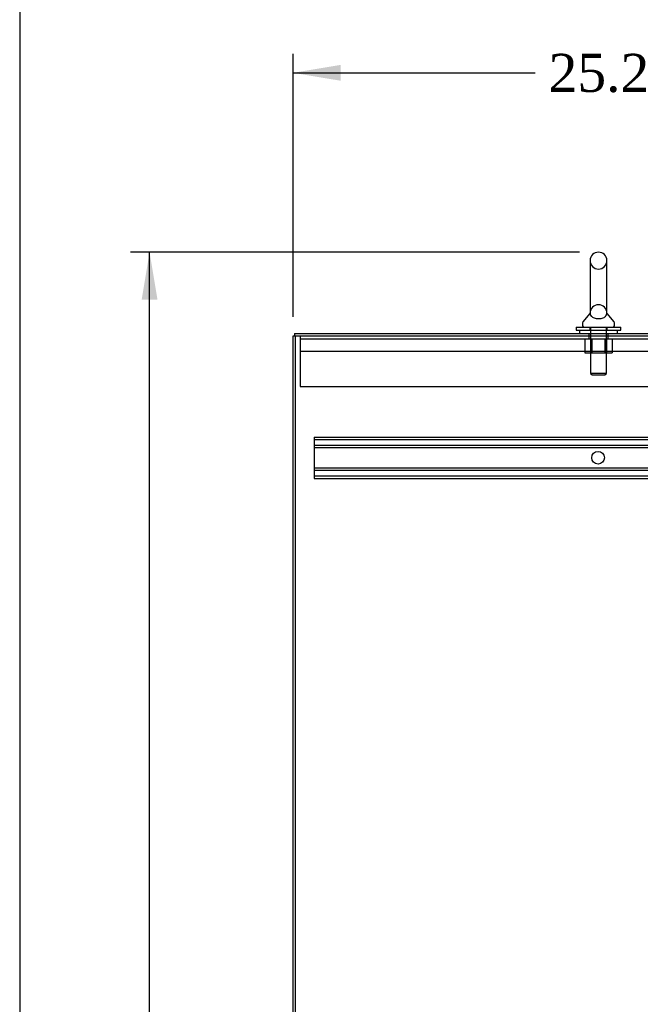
# Model space of a CAD drawing. Header units: inches. Extents: x 1 to 299, y -2 to 199.
# Tile 26 of 68: x 1 to 26, y 108 to 146. Entities that reach past the tile are written whole.
import ezdxf
from ezdxf.enums import TextEntityAlignment as Align
from ezdxf.lldxf.tags import DXFTag

# ---------------------------------------------------------------- set-up
doc = ezdxf.new("R2010")
doc.units = ezdxf.units.IN
doc.header["$MEASUREMENT"] = 0
for name, color, linetype in [('COM50677-1', 7, 'Continuous'), ('COM53933-2', 7, 'Continuous'), ('COM53964-2', 7, 'Continuous'), ('COM71178-1', 7, 'Continuous'), ('Default', 7, 'Continuous'), ('NTS18024', 7, 'Continuous'), ('SCS86414', 7, 'Continuous'), ('WAF25377', 7, 'Continuous'), ('WAM254785', 7, 'Continuous')]:
    doc.layers.add(name, color=color, linetype=linetype)
doc.styles.add('SEACAD_Times_New_Roman', font='times.ttf')
tags = doc.linetypes.add('HIDDEN2', pattern=[0.1875, 0.125, -0.0625]).pattern_tags.tags
tags[6:7] = [DXFTag(74, 4), DXFTag(75, 0), DXFTag(340, '0'), DXFTag(46, 0.0), DXFTag(50, 0.0), DXFTag(44, 0.0), DXFTag(45, 0.0)]
tags[4:5] = [DXFTag(74, 4), DXFTag(75, 0), DXFTag(340, '0'), DXFTag(46, 0.0), DXFTag(50, 0.0), DXFTag(44, 0.0), DXFTag(45, 0.0)]
doc.dimstyles.new('HAMMOND_(STH_-_300x200)', dxfattribs={"dimtxt": 1.5, "dimasz": 1.875, "dimexe": 0.75, "dimexo": 0.75, "dimgap": 0.375, "dimtad": 0, "dimtih": 1, "dimtoh": 1, "dimzin": 0, "dimdsep": 46, "dimtxsty": 'SEACAD_Times_New_Roman', "dimblk1": '_SE_FILLED', "dimblk2": '_SE_FILLED', "dimsah": 1, "dimcen": 0.75, "dimadec": 0, "dimazin": 0, "dimtfac": 0.8, "dimtofl": 0, "dimtmove": 0, "dimatfit": 3, "dimfxl": 1, "dimtolj": 1, "dimtzin": 0, "dimarcsym": 0})

# ---------------------------------------------------------------- blocks, each defined once
blk = doc.blocks.new('SE3')
at = {"layer": 'COM50677-1', "color": 7, "linetype": 'HIDDEN2'}
for p, q in [((12.416, 134.04), (12.416, 133.855)), ((12.416, 133.915), (35.916, 133.915)), ((12.416, 133.855), (12.416, 132.04)), ((23.791, 134.04), (23.791, 133.915)), ((24.541, 133.915), (24.541, 134.04)), ((35.916, 133.415), (12.416, 133.415)), ((12.416, 132.04), (35.916, 132.04))]:
    blk.add_line(p, q, dxfattribs=at)
at = {"layer": 'COM53933-2', "color": 7, "linetype": 'Continuous'}
for q in [(36.055, 134.135), (12.198, 134.04)]:
    blk.add_line((12.198, 134.135), q, dxfattribs=at)
at = {"layer": 'COM53933-2', "color": 7, "linetype": 'HIDDEN2'}
for p, q in [((23.791, 134.135), (23.791, 134.04)), ((24.541, 134.04), (24.541, 134.135))]:
    blk.add_line(p, q, dxfattribs=at)
at = {"layer": 'COM53964-2', "color": 7, "linetype": 'HIDDEN2'}
for p, q in [((12.963, 130.049), (12.963, 129.911)), ((12.963, 130.049), (35.338, 130.049)), ((12.963, 129.954), (35.338, 129.954)), ((12.963, 129.911), (12.963, 128.562)), ((12.963, 129.73), (35.338, 129.73)), ((12.963, 129.635), (35.338, 129.635)), ((12.963, 128.838), (35.338, 128.838)), ((12.963, 128.743), (35.338, 128.743)), ((12.963, 128.562), (12.963, 128.424)), ((12.963, 128.519), (35.338, 128.519)), ((12.963, 128.424), (35.338, 128.424))]:
    blk.add_line(p, q, dxfattribs=at)
blk.add_circle((24.15, 129.237), 0.25, dxfattribs=at)
at = {"layer": 'COM71178-1', "color": 7, "linetype": 'Continuous'}
for p, q in [((12.138, 62.17), (12.138, 134.04)), ((12.138, 134.04), (12.298, 134.04)), ((12.298, 134.04), (36.103, 134.04))]:
    blk.add_line(p, q, dxfattribs=at)
at = {"layer": 'COM71178-1', "color": 7, "linetype": 'HIDDEN2'}
blk.add_line((12.233, 62.17), (12.233, 134.04), dxfattribs=at)
at = {"layer": 'NTS18024', "color": 7, "linetype": 'HIDDEN2'}
for p, q in [((23.628, 133.915), (23.628, 133.37)), ((23.631, 133.915), (23.631, 133.37)), ((23.853, 133.915), (23.853, 133.37)), ((23.902, 133.915), (23.902, 133.37)), ((23.903, 133.915), (23.903, 133.37)), ((24.429, 133.915), (24.429, 133.37)), ((24.429, 133.37), (24.429, 133.915)), ((24.478, 133.915), (24.478, 133.37)), ((24.701, 133.915), (24.701, 133.37)), ((24.703, 133.915), (24.703, 133.37)), ((23.628, 133.37), (23.903, 133.37)), ((23.903, 133.37), (24.429, 133.37)), ((24.429, 133.37), (24.701, 133.37)), ((24.701, 133.37), (24.703, 133.37))]:
    blk.add_line(p, q, dxfattribs=at)
at = {"layer": 'SCS86414', "color": 7, "linetype": 'Continuous'}
for p, q in [((23.834, 137), (23.834, 134.93)), ((24.497, 134.929), (24.497, 137)), ((23.541, 134.554), (23.541, 134.435)), ((23.825, 134.919), (23.554, 134.593)), ((23.825, 134.92), (23.825, 134.919)), ((24.777, 134.593), (24.506, 134.92)), ((24.791, 134.435), (24.791, 134.554))]:
    blk.add_line(p, q, dxfattribs=at)
at = {"layer": 'SCS86414', "color": 7, "linetype": 'HIDDEN2'}
for p, q in [((23.834, 134.938), (23.834, 134.938)), ((23.854, 134.375), (23.854, 132.56)), ((24.478, 132.56), (24.478, 134.375)), ((24.478, 132.56), (23.854, 132.56)), ((23.854, 132.56), (23.914, 132.5)), ((23.914, 132.5), (24.418, 132.5)), ((24.418, 132.5), (24.478, 132.56))]:
    blk.add_line(p, q, dxfattribs=at)
at = {"layer": 'SCS86414', "color": 7, "linetype": 'Continuous'}
for centre, radius, start, end in [((24.166, 137), 0.331, 0, 180), ((23.601, 134.554), 0.06, 140.3214, 180), ((24.731, 134.554), 0.06, 0, 39.6786), ((23.601, 134.435), 0.06, 180, 270), ((24.731, 134.435), 0.06, 270, 0)]:
    blk.add_arc(centre, radius, start, end, dxfattribs=at)
at = {"layer": 'SCS86414', "color": 7, "linetype": 'HIDDEN2'}
for centre, radius, start, end in [((24.166, 137), 0.331, 180, 0), ((24.166, 134.929), 0.331, 0, 180), ((24.495, 134.938), 0.00155, 359.6796, 3.8878)]:
    blk.add_arc(centre, radius, start, end, dxfattribs=at)
for points in [[(23.834, 134.936), (23.834, 134.939), (23.834, 134.94), (23.834, 134.94)], [(24.497, 134.939), (24.497, 134.938), (24.497, 134.938), (24.497, 134.937)]]:
    blk.add_open_spline(points, degree=3, dxfattribs=at)
at = {"layer": 'SCS86414', "color": 7, "linetype": 'Continuous'}
blk.add_open_spline([(23.834, 134.937), (23.834, 134.93), (23.834, 134.912), (23.845, 134.867), (23.858, 134.839), (23.907, 134.786), (23.944, 134.762), (24.046, 134.726), (24.109, 134.716), (24.239, 134.717), (24.302, 134.73), (24.398, 134.768), (24.433, 134.793), (24.478, 134.846), (24.489, 134.875), (24.497, 134.918), (24.497, 134.934), (24.497, 134.939)], degree=3, knots=[0.1995849, 0.1995849, 0.1995849, 0.1995849, 0.25, 0.25, 0.3125, 0.3125, 0.375, 0.375, 0.4375, 0.4375, 0.5, 0.5, 0.5625, 0.5625, 0.625, 0.625, 0.6748744, 0.6748744, 0.6748744, 0.6748744], dxfattribs=at)
at = {"layer": 'SCS86414', "color": 7, "linetype": 'HIDDEN2'}
blk.add_open_spline([(24.497, 134.94), (24.497, 134.94), (24.497, 134.94), (24.497, 134.94), (24.497, 134.94), (24.497, 134.939)], degree=3, knots=[0.184621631, 0.184621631, 0.184621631, 0.184621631, 0.1875, 0.1875, 0.192896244, 0.192896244, 0.192896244, 0.192896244], dxfattribs=at)
at = {"layer": 'WAF25377', "color": 7, "linetype": 'Continuous'}
for p, q in [((23.291, 134.375), (25.041, 134.375)), ((23.291, 134.375), (23.291, 134.26)), ((23.291, 134.26), (25.041, 134.26)), ((25.041, 134.26), (25.041, 134.375))]:
    blk.add_line(p, q, dxfattribs=at)
at = {"layer": 'WAF25377', "color": 7, "linetype": 'HIDDEN2'}
for p, q in [((23.826, 134.375), (23.826, 134.26)), ((24.506, 134.26), (24.506, 134.375))]:
    blk.add_line(p, q, dxfattribs=at)
at = {"layer": 'WAM254785', "color": 7, "linetype": 'Continuous'}
for p, q in [((23.416, 134.26), (23.416, 134.135)), ((24.916, 134.135), (24.916, 134.26))]:
    blk.add_line(p, q, dxfattribs=at)
at = {"layer": 'WAM254785', "color": 7, "linetype": 'HIDDEN2'}
for p, q in [((23.853, 134.26), (23.853, 134.135)), ((24.478, 134.135), (24.478, 134.26))]:
    blk.add_line(p, q, dxfattribs=at)
blk = doc.blocks.new('DMBLK2853')
at = {"layer": 'Default', "linetype": 'Continuous'}
for points in [[(14.013, 144.707), (12.138, 144.394), (14.013, 144.082)], [(35.508, 144.707), (35.508, 144.082), (37.383, 144.394)]]:
    blk.add_hatch(color=7, dxfattribs=at).paths.add_polyline_path(points)
at = {"layer": 'Default', "color": 7, "linetype": 'Continuous'}
for p, q in [((12.138, 134.79), (12.138, 145.144)), ((37.383, 132.087), (37.383, 145.144)), ((12.138, 144.394), (21.676, 144.394)), ((27.844, 144.394), (37.383, 144.394))]:
    blk.add_line(p, q, dxfattribs=at)
at = {"layer": 'Default', "color": 7, "linetype": 'Continuous', "style": 'SEACAD_Times_New_Roman'}
blk.add_text('25.25', height=1.5, dxfattribs=at).set_placement((22.201, 145.144), align=Align.TOP_LEFT)
blk = doc.blocks.new('_SE_FILLED')
at = {"color": 0}
blk.add_line((0, 0), (-1, 0), dxfattribs=at)
blk.add_solid([(0, 0), (-1, -0.1665), (-1, 0.1665), (0, 0)], dxfattribs=at)
blk = doc.blocks.new('DMBLK2858')
at = {"layer": 'Default', "linetype": 'Continuous'}
for points in [[(6.171, 135.456), (6.796, 135.456), (6.484, 137.331)], [(6.171, 63.95), (6.484, 62.075), (6.796, 63.95)]]:
    blk.add_hatch(color=7, dxfattribs=at).paths.add_polyline_path(points)
at = {"layer": 'Default', "color": 7, "linetype": 'Continuous'}
for p, q in [((23.416, 137.331), (5.734, 137.331)), ((6.484, 100.978), (6.484, 137.331)), ((6.484, 62.075), (6.484, 98.953)), ((11.448, 62.075), (5.734, 62.075))]:
    blk.add_line(p, q, dxfattribs=at)
at = {"layer": 'Default', "color": 7, "linetype": 'Continuous', "style": 'SEACAD_Times_New_Roman'}
blk.add_text('75.26', height=1.5, dxfattribs=at).set_placement((3.924, 100.453), align=Align.TOP_LEFT)
blk = doc.blocks.new('BORDER')
at = {"layer": 'Default', "color": 7, "linetype": 'Continuous'}
blk.add_line((-41.86, 27.86), (-41.86, 0), dxfattribs=at)

msp = doc.modelspace()

# ---------------------------------------------------------------- block references
at = {"layer": 'Default', "color": 7, "xscale": 7.12, "yscale": 7.12, "zscale": 7.12}
msp.add_blockref('BORDER', (299.411, 0.564), dxfattribs=at)
at = {"layer": 'Default'}
msp.add_blockref('SE3', (0, 0), dxfattribs=at)

# ---------------------------------------------------------------- dimensions: what is measured, and where the dimension line sits
at = {"layer": 'Default', "color": 7, "linetype": 'Continuous'}
dim = msp.add_linear_dim(base=(37.38253773, 144.394082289), p1=(12.13753773, 134.040166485), p2=(37.38253773, 131.337166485), text='\\A1;<>', dimstyle='HAMMOND_(STH_-_300x200)', dxfattribs=at)
dim.commit()
dim.dimension.update_dxf_attribs({"geometry": 'DMBLK2853', "text_midpoint": (24.760037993, 144.394082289), "dimtype": 160})
dim = msp.add_linear_dim(base=(6.484, 137.331), p1=(12.198, 62.075), p2=(24.166, 137.331), angle=90, text='\\A1;<>', dimstyle='HAMMOND_(STH_-_300x200)', dxfattribs=at)
dim.commit()
dim.dimension.update_dxf_attribs({"geometry": 'DMBLK2858', "text_midpoint": (6.484, 99.703), "dimtype": 160})

doc.saveas('drawing.dxf')
